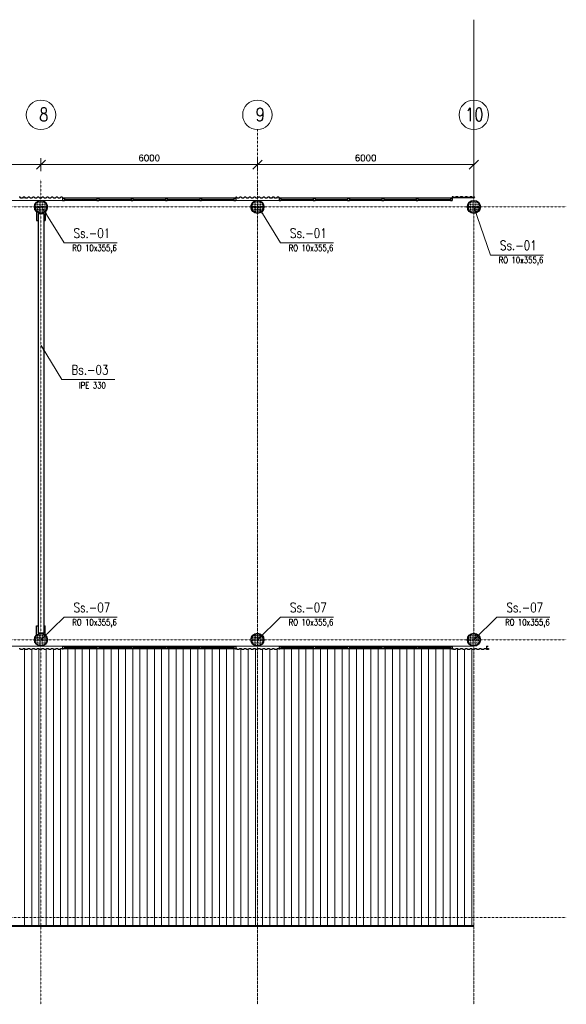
# Model space of a CAD drawing. Header units: millimetres. Extents: x 419092 to 478925, y -327026 to -299402.
# Tile 7 of 7: x 463772 to 478925, y -326703 to -299402. Entities that reach past the tile are written whole.
import ezdxf

# ---------------------------------------------------------------- set-up
doc = ezdxf.new("R2010")
doc.units = ezdxf.units.MM
doc.header["$LTSCALE"] = 10
doc.linetypes.add('DASHDOT', pattern=[1, 0.5, -0.25, 0, -0.25])
doc.layers.get('DEFPOINTS').update_dxf_attribs({"color": 250})
for name, color, linetype, lineweight in [('A_elem_stolarka', 5, 'Continuous', 5), ('P-Linia1', 3, 'Continuous', 35), ('P-Linia4', 9, 'Continuous', 5), ('P-Opis', 1, 'Continuous', 18), ('P-Osie', 160, 'DASHDOT', 18), ('P-Szraf', 250, 'Continuous', 5), ('P-Wymiar', 254, 'Continuous', 9), ('Sciany', 1, 'Continuous', 30)]:
    doc.layers.add(name, color=color, linetype=linetype, lineweight=lineweight)
doc.styles.add('CDMSTYLE', font='simplex.shx', dxfattribs={"width": 0.8})
doc.styles.add('Romans', font='Romans.shx')
doc.dimstyles.new('A100', dxfattribs={"dimscale": 100, "dimtxt": 1.75, "dimasz": 0.1, "dimexe": 0, "dimexo": 0, "dimgap": 1, "dimtad": 1, "dimdec": 4, "dimrnd": 0.1, "dimdsep": 46, "dimtxsty": 'Romans', "dimblk": '[[[[[[[[', "dimcen": 2, "dimdle": 2, "dimse1": 1, "dimse2": 1, "dimclrd": 256, "dimclrt": 1, "dimadec": 0, "dimazin": 0, "dimtfac": 1, "dimtdec": 4, "dimtix": 1, "dimtmove": 2, "dimatfit": 3, "dimldrblk": '[[[[[[[[', "dimfxl": 1, "dimtvp": 0.6, "dimtolj": 1, "dimlwd": 9, "dimarcsym": 0})
doc.dimstyles.new('C_1_100', dxfattribs={"dimscale": 0.1, "dimtxt": 1750, "dimasz": 1500, "dimexe": 1500, "dimexo": 1500, "dimgap": 800, "dimtad": 1, "dimdec": 1, "dimrnd": 5, "dimzin": 9, "dimtxsty": 'CDMSTYLE', "dimblk": 'ARCHTICK', "dimcen": 1500, "dimdle": 1500, "dimclrd": 256, "dimclre": 256, "dimclrt": 1, "dimadec": 1, "dimazin": 2, "dimtfac": 1, "dimtdec": 1, "dimtix": 1, "dimtmove": 2, "dimatfit": 3, "dimfxl": 1, "dimtvp": 1, "dimtolj": 1, "dimtzin": 0, "dimlwd": -1, "dimlwe": -1, "dimarcsym": 0})

# ---------------------------------------------------------------- blocks, each defined once
blk = doc.blocks.new('[[[[[[[[')
at = {"layer": 'P-Wymiar'}
for p, q in [((-12.7, -12.7), (12.7, 12.7)), ((0, 0), (-4.6, 0)), ((0, 18), (0, -18))]:
    blk.add_line(p, q, dxfattribs=at)
blk = doc.blocks.new('*D24')
at = {"layer": 'DEFPOINTS', "color": 0, "transparency": 16777216}
for p in [(464362, -303421), (458362, -303839), (464362, -303839)]:
    blk.add_point(p, dxfattribs=at)
at = {"layer": 'P-Wymiar', "lineweight": 9, "transparency": 16777216}
blk.add_line((458372, -303421), (464352, -303421), dxfattribs=at)
at = {"layer": 'P-Wymiar', "lineweight": 9, "transparency": 16777216, "xscale": 10, "yscale": 10, "zscale": 10, "rotation": 180}
blk.add_blockref('[[[[[[[[', (458362, -303421), dxfattribs=at)
at = {"layer": 'P-Wymiar', "lineweight": 9, "transparency": 16777216, "xscale": 10, "yscale": 10, "zscale": 10}
blk.add_blockref('[[[[[[[[', (464362, -303421), dxfattribs=at)
at = {"layer": 'P-Wymiar', "color": 1, "transparency": 16777216, "insert": (461362, -303234), "char_height": 175, "attachment_point": 5, "style": 'Romans'}
blk.add_mtext('\\A1;6000', dxfattribs=at)
blk = doc.blocks.new('*D25')
at = {"layer": 'DEFPOINTS', "color": 0, "transparency": 16777216}
for p in [(470362, -303421), (464362, -303839), (470362, -303839)]:
    blk.add_point(p, dxfattribs=at)
at = {"layer": 'P-Wymiar', "lineweight": 9, "transparency": 16777216}
blk.add_line((464372, -303421), (470352, -303421), dxfattribs=at)
at = {"layer": 'P-Wymiar', "lineweight": 9, "transparency": 16777216, "xscale": 10, "yscale": 10, "zscale": 10, "rotation": 180}
blk.add_blockref('[[[[[[[[', (464362, -303421), dxfattribs=at)
at = {"layer": 'P-Wymiar', "lineweight": 9, "transparency": 16777216, "xscale": 10, "yscale": 10, "zscale": 10}
blk.add_blockref('[[[[[[[[', (470362, -303421), dxfattribs=at)
at = {"layer": 'P-Wymiar', "color": 1, "transparency": 16777216, "insert": (467362, -303234), "char_height": 175, "attachment_point": 5, "style": 'Romans'}
blk.add_mtext('\\A1;6000', dxfattribs=at)
blk = doc.blocks.new('*D26')
at = {"layer": 'DEFPOINTS', "color": 0, "transparency": 16777216}
for p in [(476362, -303421), (470362, -303839), (476362, -303839)]:
    blk.add_point(p, dxfattribs=at)
at = {"layer": 'P-Wymiar', "lineweight": 9, "transparency": 16777216}
blk.add_line((470372, -303421), (476352, -303421), dxfattribs=at)
at = {"layer": 'P-Wymiar', "lineweight": 9, "transparency": 16777216, "xscale": 10, "yscale": 10, "zscale": 10, "rotation": 180}
blk.add_blockref('[[[[[[[[', (470362, -303421), dxfattribs=at)
at = {"layer": 'P-Wymiar', "lineweight": 9, "transparency": 16777216, "xscale": 10, "yscale": 10, "zscale": 10}
blk.add_blockref('[[[[[[[[', (476362, -303421), dxfattribs=at)
at = {"layer": 'P-Wymiar', "color": 1, "transparency": 16777216, "insert": (473362, -303234), "char_height": 175, "attachment_point": 5, "style": 'Romans'}
blk.add_mtext('\\A1;6000', dxfattribs=at)
blk = doc.blocks.new('_ArchTick')
at = {"color": 0, "linetype": 'ByBlock', "const_width": 15}
blk.add_lwpolyline([(-50, -50), (50, 50)], dxfattribs=at)

msp = doc.modelspace()

# ---------------------------------------------------------------- hatches: boundary and pattern name
at = {"layer": 'P-Szraf'}
h = msp.add_hatch(dxfattribs=at)
h.set_pattern_fill('DASH', color=256, scale=10, angle=45, style=0)
h.set_pattern_definition([(45, (425688.675, -228968.2), (4e-15, 44.901281), [31.75, -31.75])])
h.paths.add_polyline_path([(464531.78643, -304593.33843, 1), (464191.78643, -304593.33843, 1)])
h = msp.add_hatch(dxfattribs=at)
h.set_pattern_fill('DASH', color=256, scale=10, angle=45, style=0)
h.set_pattern_definition([(45, (431688.675, -228968.2), (4e-15, 44.901281), [31.75, -31.75])])
h.paths.add_polyline_path([(470531.78643, -304593.33843, 1), (470191.78643, -304593.33843, 1)])
h = msp.add_hatch(dxfattribs=at)
h.set_pattern_fill('DASH', color=256, scale=10, angle=45, style=0)
h.set_pattern_definition([(45, (437688.675, -228968.2), (4e-15, 44.901281), [31.75, -31.75])])
h.paths.add_polyline_path([(476531.78643, -304593.33843, 1), (476191.78643, -304593.33843, 1)])
h = msp.add_hatch(dxfattribs=at)
h.set_pattern_fill('DASH', color=256, scale=10, angle=45, style=0)
h.set_pattern_definition([(45, (425688.675, -240968.2), (4e-15, 44.901281), [31.75, -31.75])])
h.paths.add_polyline_path([(464531.78643, -316593.33843, 1), (464191.78643, -316593.33843, 1)])
h = msp.add_hatch(dxfattribs=at)
h.set_pattern_fill('DASH', color=256, scale=10, angle=45, style=0)
h.set_pattern_definition([(45, (431688.675, -240968.2), (4e-15, 44.901281), [31.75, -31.75])])
h.paths.add_polyline_path([(470531.78643, -316593.33843, 1), (470191.78643, -316593.33843, 1)])
h = msp.add_hatch(dxfattribs=at)
h.set_pattern_fill('DASH', color=256, scale=10, angle=45, style=0)
h.set_pattern_definition([(45, (437688.675, -240968.2), (4e-15, 44.901281), [31.75, -31.75])])
h.paths.add_polyline_path([(476531.78643, -316593.33843, 1), (476191.78643, -316593.33843, 1)])

# ---------------------------------------------------------------- linework, layer by layer
at = {"layer": 'A_elem_stolarka', "lineweight": 30}
for p, q in [((465011.78643, -304378.4294), (465911.78643, -304378.4294)), ((465011.78643, -304382.4294), (465911.78643, -304382.4294)), ((465961.78643, -304378.4294), (466861.78643, -304378.4294)), ((465961.78643, -304382.4294), (466861.78643, -304382.4294)), ((466911.78643, -304378.4294), (467811.78643, -304378.4294)), ((466911.78643, -304382.4294), (467811.78643, -304382.4294)), ((467861.78643, -304378.4294), (468761.78643, -304378.4294)), ((467861.78643, -304382.4294), (468761.78643, -304382.4294)), ((468811.78643, -304378.4294), (469711.78643, -304378.4294)), ((468811.78643, -304382.4294), (469711.78643, -304382.4294)), ((471011.78643, -304378.4294), (471911.78643, -304378.4294)), ((471011.78643, -304382.4294), (471911.78643, -304382.4294)), ((471961.78643, -304378.4294), (472861.78643, -304378.4294)), ((471961.78643, -304382.4294), (472861.78643, -304382.4294)), ((472911.78643, -304378.4294), (473811.78643, -304378.4294)), ((472911.78643, -304382.4294), (473811.78643, -304382.4294)), ((473861.78643, -304378.4294), (474761.78643, -304378.4294)), ((473861.78643, -304382.4294), (474761.78643, -304382.4294)), ((474811.78643, -304378.4294), (475711.78643, -304378.4294)), ((474811.78643, -304382.4294), (475711.78643, -304382.4294)), ((465011.78643, -316803.80398), (465911.78643, -316803.80398)), ((465011.78643, -316807.80398), (465911.78643, -316807.80398)), ((465961.78643, -316803.80398), (466861.78643, -316803.80398)), ((465961.78643, -316807.80398), (466861.78643, -316807.80398)), ((466911.78643, -316803.80398), (467811.78643, -316803.80398)), ((466911.78643, -316807.80398), (467811.78643, -316807.80398)), ((467861.78643, -316803.80398), (468761.78643, -316803.80398)), ((467861.78643, -316807.80398), (468761.78643, -316807.80398)), ((468811.78643, -316803.80398), (469711.78643, -316803.80398)), ((468811.78643, -316807.80398), (469711.78643, -316807.80398)), ((471011.78643, -316803.80398), (471911.78643, -316803.80398)), ((471011.78643, -316807.80398), (471911.78643, -316807.80398)), ((471961.78643, -316803.80398), (472861.78643, -316803.80398)), ((471961.78643, -316807.80398), (472861.78643, -316807.80398)), ((472911.78643, -316803.80398), (473811.78643, -316803.80398)), ((472911.78643, -316807.80398), (473811.78643, -316807.80398)), ((473861.78643, -316803.80398), (474761.78643, -316803.80398)), ((473861.78643, -316807.80398), (474761.78643, -316807.80398)), ((474811.78643, -316803.80398), (475711.78643, -316803.80398)), ((474811.78643, -316807.80398), (475711.78643, -316807.80398))]:
    msp.add_line(p, q, dxfattribs=at)
at = {"layer": 'P-Linia4'}
for p, q in [((464968.3, -304338.33843), (469761.78643, -304338.33843)), ((464968.3, -304338.33843), (469761.78643, -304338.33843)), ((470968.3, -304338.33843), (475761.78643, -304338.33843)), ((470968.3, -304338.33843), (476361.78643, -304338.33843)), ((463906.78643, -316848.33843), (463906.78643, -324548.31301)), ((464106.78643, -316848.33843), (464106.78643, -324548.31301)), ((464306.78643, -316848.33843), (464306.78643, -324548.31301)), ((464506.78643, -316848.33843), (464506.78643, -324548.31301)), ((464706.78643, -316848.33843), (464706.78643, -324548.31301)), ((464906.78643, -316848.33843), (464906.78643, -324548.31301)), ((465106.78643, -316848.33843), (465106.78643, -324548.31301)), ((465306.78643, -316848.33843), (465306.78643, -324548.31301)), ((465506.78643, -316848.33843), (465506.78643, -324548.31301)), ((465706.78643, -316848.33843), (465706.78643, -324548.31301)), ((465906.78643, -316848.33843), (465906.78643, -324548.31301)), ((466106.78643, -316848.33843), (466106.78643, -324548.31301)), ((466106.78643, -316848.33843), (466106.78643, -324548.31301)), ((466306.78643, -316848.33843), (466306.78643, -324548.31301)), ((466506.78643, -316848.33843), (466506.78643, -324548.31301)), ((466706.78643, -316848.33843), (466706.78643, -324548.31301)), ((466906.78643, -316848.33843), (466906.78643, -324548.31301)), ((467106.78643, -316848.33843), (467106.78643, -324548.31301)), ((467306.78643, -316848.33843), (467306.78643, -324548.31301)), ((467506.78643, -316848.33843), (467506.78643, -324548.31301)), ((467706.78643, -316848.33843), (467706.78643, -324548.31301)), ((467706.78643, -316848.33843), (467706.78643, -324548.31301)), ((467906.78643, -316848.33843), (467906.78643, -324548.31301)), ((468106.78643, -316848.33843), (468106.78643, -324548.31301)), ((468306.78643, -316848.33843), (468306.78643, -324548.31301)), ((468506.78643, -316848.33843), (468506.78643, -324548.31301)), ((468706.78643, -316848.33843), (468706.78643, -324548.31301)), ((468906.78643, -316848.33843), (468906.78643, -324548.31301)), ((469106.78643, -316848.33843), (469106.78643, -324548.31301)), ((469306.78643, -316848.33843), (469306.78643, -324548.31301)), ((469506.78643, -316848.33843), (469506.78643, -324548.31301)), ((469706.78643, -316848.33843), (469706.78643, -324548.31301)), ((469906.78643, -316848.33843), (469906.78643, -324548.31301)), ((470106.78643, -316848.33843), (470106.78643, -324548.31301)), ((470306.78643, -316848.33843), (470306.78643, -324548.31301)), ((470506.78643, -316848.33843), (470506.78643, -324548.31301)), ((470706.78643, -316848.33843), (470706.78643, -324548.31301)), ((470906.78643, -316848.33843), (470906.78643, -324548.31301)), ((471106.78643, -316848.33843), (471106.78643, -324548.31301)), ((471306.78643, -316848.33843), (471306.78643, -324548.31301)), ((471306.78643, -316848.33843), (471306.78643, -324548.31301)), ((471506.78643, -316848.33843), (471506.78643, -324548.31301)), ((471706.78643, -316848.33843), (471706.78643, -324548.31301)), ((471906.78643, -316848.33843), (471906.78643, -324548.31301)), ((472106.78643, -316848.33843), (472106.78643, -324548.31301)), ((472306.78643, -316848.33843), (472306.78643, -324548.31301)), ((472506.78643, -316848.33843), (472506.78643, -324548.31301)), ((472706.78643, -316848.33843), (472706.78643, -324548.31301)), ((472906.78643, -316848.33843), (472906.78643, -324548.31301)), ((472906.78643, -316848.33843), (472906.78643, -324548.31301)), ((473106.78643, -316848.33843), (473106.78643, -324548.31301)), ((473306.78643, -316848.33843), (473306.78643, -324548.31301)), ((473506.78643, -316848.33843), (473506.78643, -324548.31301)), ((473706.78643, -316848.33843), (473706.78643, -324548.31301)), ((473906.78643, -316848.33843), (473906.78643, -324548.31301)), ((474106.78643, -316848.33843), (474106.78643, -324548.31301)), ((474306.78643, -316848.33843), (474306.78643, -324548.31301)), ((474506.78643, -316848.33843), (474506.78643, -324548.31301)), ((474706.78643, -316848.33843), (474706.78643, -324548.31301)), ((474906.78643, -316848.33843), (474906.78643, -324548.31301)), ((475106.78643, -316848.33843), (475106.78643, -324548.31301)), ((475306.78643, -316848.33843), (475306.78643, -324548.31301)), ((475506.78643, -316848.33843), (475506.78643, -324548.31301)), ((475706.78643, -316848.33843), (475706.78643, -324548.31301)), ((475906.78643, -316848.33843), (475906.78643, -324548.31301)), ((476106.78643, -316848.33843), (476106.78643, -324548.31301)), ((476306.78643, -316848.33843), (476306.78643, -324548.31301)), ((476361.78643, -324518.31301), (428541.78643, -324518.31301)), ((476361.78643, -324548.31301), (428541.78643, -324548.31301)), ((476361.78643, -324518.31301), (434541.78643, -324518.31301))]:
    msp.add_line(p, q, dxfattribs=at)
for centre in [(464361.78643, -302038.65965), (470361.78643, -302038.65965), (476361.78643, -302038.65965)]:
    msp.add_circle(centre, 408.58958, dxfattribs=at)
at = {"layer": 'P-Osie'}
for p, q in [((470361.78643, -302447.24922), (470361.78643, -326702.99001)), ((476361.78643, -302447.24922), (476361.78643, -326702.99001)), ((464361.78643, -303838.76611), (464361.78643, -326702.99001)), ((470361.78643, -303838.76611), (470361.78643, -326702.99001)), ((476361.78643, -303838.76611), (476361.78643, -326702.99001)), ((420996.66087, -304593.33843), (478924.64557, -304593.33843)), ((432743.46655, -316593.33843), (478924.64557, -316593.33843)), ((420996.66087, -324293.31301), (478924.64557, -324293.31301))]:
    msp.add_line(p, q, dxfattribs=at)
at = {"layer": 'P-Wymiar'}
for p, q in [((476361.78643, -299402.08371), (476361.78643, -304338.33843)), ((446961.78643, -304412.9294), (475761.78643, -304412.9294)), ((446961.78643, -316773.30398), (476361.78643, -316773.33843)), ((464958.29305, -316848.33843), (469761.78643, -316848.33843)), ((470958.29305, -316848.33843), (475761.78643, -316848.33843))]:
    msp.add_line(p, q, dxfattribs=at)
at = {"layer": 'Sciany'}
for p, q in [((463782.34218, -304321.41209), (463761.78643, -304321.41209)), ((463807.34218, -304346.41209), (463782.34218, -304321.41209)), ((463847.34218, -304346.41209), (463807.34218, -304346.41209)), ((463872.34218, -304321.41209), (463847.34218, -304346.41209)), ((463912.34218, -304321.41209), (463872.34218, -304321.41209)), ((463937.34218, -304346.41209), (463912.34218, -304321.41209)), ((463977.34218, -304346.41209), (463937.34218, -304346.41209)), ((464002.34218, -304321.41209), (463977.34218, -304346.41209)), ((464042.34218, -304321.41209), (464002.34218, -304321.41209)), ((464067.34218, -304346.41209), (464042.34218, -304321.41209)), ((464107.34218, -304346.41209), (464067.34218, -304346.41209)), ((464132.34218, -304321.41209), (464107.34218, -304346.41209)), ((464172.34218, -304321.41209), (464132.34218, -304321.41209)), ((464197.34218, -304346.41209), (464172.34218, -304321.41209)), ((464237.34218, -304346.41209), (464197.34218, -304346.41209)), ((464262.34218, -304321.41209), (464237.34218, -304346.41209)), ((464302.34218, -304321.41209), (464262.34218, -304321.41209)), ((464327.34218, -304346.41209), (464302.34218, -304321.41209)), ((464367.34218, -304346.41209), (464327.34218, -304346.41209)), ((464392.34218, -304321.41209), (464367.34218, -304346.41209)), ((464432.34218, -304321.41209), (464392.34218, -304321.41209)), ((464457.34218, -304346.41209), (464432.34218, -304321.41209)), ((464497.34218, -304346.41209), (464457.34218, -304346.41209)), ((464522.34218, -304321.41209), (464497.34218, -304346.41209)), ((464562.34218, -304321.41209), (464522.34218, -304321.41209)), ((464587.34218, -304346.41209), (464562.34218, -304321.41209)), ((464627.34218, -304346.41209), (464587.34218, -304346.41209)), ((464652.34218, -304321.41209), (464627.34218, -304346.41209)), ((464692.34218, -304321.41209), (464652.34218, -304321.41209)), ((464717.34218, -304346.41209), (464692.34218, -304321.41209)), ((464757.34218, -304346.41209), (464717.34218, -304346.41209)), ((464782.34218, -304321.41209), (464757.34218, -304346.41209)), ((464822.34218, -304321.41209), (464782.34218, -304321.41209)), ((464847.34218, -304346.41209), (464822.34218, -304321.41209)), ((464887.34218, -304346.41209), (464847.34218, -304346.41209)), ((464912.34218, -304321.41209), (464887.34218, -304346.41209)), ((464952.34218, -304321.41209), (464912.34218, -304321.41209)), ((464977.34218, -304347.9294), (464952.34218, -304321.41209)), ((464961.78643, -304347.9294), (464961.78643, -304413.33843)), ((464961.78643, -304347.9294), (465011.78643, -304347.9294)), ((465011.78643, -304347.9294), (465011.78643, -304412.9294)), ((465911.78643, -304347.9294), (465911.78643, -304413.33843)), ((465911.78643, -304347.9294), (465961.78643, -304347.9294)), ((465961.78643, -304347.9294), (465961.78643, -304412.9294)), ((466861.78643, -304347.9294), (466861.78643, -304413.33843)), ((466861.78643, -304347.9294), (466911.78643, -304347.9294)), ((466911.78643, -304347.9294), (466911.78643, -304412.9294)), ((467811.78643, -304347.9294), (467811.78643, -304413.33843)), ((467811.78643, -304347.9294), (467861.78643, -304347.9294)), ((467861.78643, -304347.9294), (467861.78643, -304412.9294)), ((468761.78643, -304347.9294), (468761.78643, -304413.33843)), ((468761.78643, -304347.9294), (468811.78643, -304347.9294)), ((468811.78643, -304347.9294), (468811.78643, -304412.9294)), ((469711.78643, -304347.9294), (469711.78643, -304413.33843)), ((469711.78643, -304347.9294), (469761.78643, -304347.9294)), ((469782.34218, -304321.41209), (469761.78643, -304321.41209)), ((469761.78643, -304321.41209), (469761.78643, -304347.9294)), ((469761.78643, -304347.9294), (469761.78643, -304412.9294)), ((469807.34218, -304346.41209), (469782.34218, -304321.41209)), ((469847.34218, -304346.41209), (469807.34218, -304346.41209)), ((469872.34218, -304321.41209), (469847.34218, -304346.41209)), ((469912.34218, -304321.41209), (469872.34218, -304321.41209)), ((469937.34218, -304346.41209), (469912.34218, -304321.41209)), ((469977.34218, -304346.41209), (469937.34218, -304346.41209)), ((470002.34218, -304321.41209), (469977.34218, -304346.41209)), ((470042.34218, -304321.41209), (470002.34218, -304321.41209)), ((470067.34218, -304346.41209), (470042.34218, -304321.41209)), ((470107.34218, -304346.41209), (470067.34218, -304346.41209)), ((470132.34218, -304321.41209), (470107.34218, -304346.41209)), ((470172.34218, -304321.41209), (470132.34218, -304321.41209)), ((470197.34218, -304346.41209), (470172.34218, -304321.41209)), ((470237.34218, -304346.41209), (470197.34218, -304346.41209)), ((470262.34218, -304321.41209), (470237.34218, -304346.41209)), ((470302.34218, -304321.41209), (470262.34218, -304321.41209)), ((470327.34218, -304346.41209), (470302.34218, -304321.41209)), ((470367.34218, -304346.41209), (470327.34218, -304346.41209)), ((470392.34218, -304321.41209), (470367.34218, -304346.41209)), ((470432.34218, -304321.41209), (470392.34218, -304321.41209)), ((470457.34218, -304346.41209), (470432.34218, -304321.41209)), ((470497.34218, -304346.41209), (470457.34218, -304346.41209)), ((470522.34218, -304321.41209), (470497.34218, -304346.41209)), ((470562.34218, -304321.41209), (470522.34218, -304321.41209)), ((470587.34218, -304346.41209), (470562.34218, -304321.41209)), ((470627.34218, -304346.41209), (470587.34218, -304346.41209)), ((470652.34218, -304321.41209), (470627.34218, -304346.41209)), ((470692.34218, -304321.41209), (470652.34218, -304321.41209)), ((470717.34218, -304346.41209), (470692.34218, -304321.41209)), ((470757.34218, -304346.41209), (470717.34218, -304346.41209)), ((470782.34218, -304321.41209), (470757.34218, -304346.41209)), ((470822.34218, -304321.41209), (470782.34218, -304321.41209)), ((470847.34218, -304346.41209), (470822.34218, -304321.41209)), ((470887.34218, -304346.41209), (470847.34218, -304346.41209)), ((470912.34218, -304321.41209), (470887.34218, -304346.41209)), ((470952.34218, -304321.41209), (470912.34218, -304321.41209)), ((470977.34218, -304347.9294), (470952.34218, -304321.41209)), ((470961.78643, -304347.9294), (470961.78643, -304413.33843)), ((470961.78643, -304347.9294), (471011.78643, -304347.9294)), ((471011.78643, -304347.9294), (471011.78643, -304412.9294)), ((471911.78643, -304347.9294), (471911.78643, -304413.33843)), ((471911.78643, -304347.9294), (471961.78643, -304347.9294)), ((471961.78643, -304347.9294), (471961.78643, -304412.9294)), ((472861.78643, -304347.9294), (472861.78643, -304413.33843)), ((472861.78643, -304347.9294), (472911.78643, -304347.9294)), ((472911.78643, -304347.9294), (472911.78643, -304412.9294)), ((473811.78643, -304347.9294), (473811.78643, -304413.33843)), ((473811.78643, -304347.9294), (473861.78643, -304347.9294)), ((473861.78643, -304347.9294), (473861.78643, -304412.9294)), ((474761.78643, -304347.9294), (474761.78643, -304413.33843)), ((474761.78643, -304347.9294), (474811.78643, -304347.9294)), ((474811.78643, -304347.9294), (474811.78643, -304412.9294)), ((475711.78643, -304347.9294), (475711.78643, -304413.33843)), ((475711.78643, -304347.9294), (475761.78643, -304347.9294)), ((475782.34218, -304311.82112), (475761.78643, -304311.82112)), ((475761.78643, -304311.82112), (475761.78643, -304338.33843)), ((475761.78643, -304347.9294), (475761.78643, -304412.9294)), ((475807.34218, -304336.82112), (475782.34218, -304311.82112)), ((475847.34218, -304336.82112), (475807.34218, -304336.82112)), ((475872.34218, -304311.82112), (475847.34218, -304336.82112)), ((475912.34218, -304311.82112), (475872.34218, -304311.82112)), ((475937.34218, -304336.82112), (475912.34218, -304311.82112)), ((475977.34218, -304336.82112), (475937.34218, -304336.82112)), ((476002.34218, -304311.82112), (475977.34218, -304336.82112)), ((476042.34218, -304311.82112), (476002.34218, -304311.82112)), ((476067.34218, -304336.82112), (476042.34218, -304311.82112)), ((476107.34218, -304336.82112), (476067.34218, -304336.82112)), ((476132.34218, -304311.82112), (476107.34218, -304336.82112)), ((476172.34218, -304311.82112), (476132.34218, -304311.82112)), ((476197.34218, -304336.82112), (476172.34218, -304311.82112)), ((476237.34218, -304336.82112), (476197.34218, -304336.82112)), ((476262.34218, -304311.82112), (476237.34218, -304336.82112)), ((476302.34218, -304311.82112), (476262.34218, -304311.82112)), ((476327.34218, -304336.82112), (476302.34218, -304311.82112)), ((476367.34218, -304336.82112), (476327.34218, -304336.82112)), ((476392.34218, -304311.82112), (476367.34218, -304336.82112)), ((464961.78643, -304412.9294), (465011.78643, -304412.9294)), ((465911.78643, -304412.9294), (465961.78643, -304412.9294)), ((466861.78643, -304412.9294), (466911.78643, -304412.9294)), ((467811.78643, -304412.9294), (467861.78643, -304412.9294)), ((468761.78643, -304412.9294), (468811.78643, -304412.9294)), ((469711.78643, -304412.9294), (469761.78643, -304412.9294)), ((470961.78643, -304412.9294), (471011.78643, -304412.9294)), ((471911.78643, -304412.9294), (471961.78643, -304412.9294)), ((472861.78643, -304412.9294), (472911.78643, -304412.9294)), ((473811.78643, -304412.9294), (473861.78643, -304412.9294)), ((474761.78643, -304412.9294), (474811.78643, -304412.9294)), ((475711.78643, -304412.9294), (475761.78643, -304412.9294)), ((464241.78643, -304727.50251), (464241.78643, -304973.33843)), ((464281.78643, -304773.33843), (464281.78643, -316413.33843)), ((464281.78643, -304773.33843), (464441.78643, -304773.33843)), ((464441.78643, -304773.33843), (464441.78643, -316413.33843)), ((464481.78643, -304727.50251), (464481.78643, -304973.33843)), ((464241.78643, -304973.33843), (464281.78643, -304973.33843)), ((464441.78643, -304973.33843), (464481.78643, -304973.33843)), ((464241.78643, -316459.17435), (464241.78643, -316213.33843)), ((464241.78643, -316213.33843), (464281.78643, -316213.33843)), ((464441.78643, -316413.33843), (464281.78643, -316413.33843)), ((464441.78643, -316213.33843), (464481.78643, -316213.33843)), ((464481.78643, -316459.17435), (464481.78643, -316213.33843)), ((463782.34218, -316842.02638), (463761.78643, -316842.02638)), ((463807.34218, -316867.02638), (463782.34218, -316842.02638)), ((463847.34218, -316867.02638), (463807.34218, -316867.02638)), ((463872.34218, -316842.02638), (463847.34218, -316867.02638)), ((463912.34218, -316842.02638), (463872.34218, -316842.02638)), ((463937.34218, -316867.02638), (463912.34218, -316842.02638)), ((463977.34218, -316867.02638), (463937.34218, -316867.02638)), ((464002.34218, -316842.02638), (463977.34218, -316867.02638)), ((464042.34218, -316842.02638), (464002.34218, -316842.02638)), ((464067.34218, -316867.02638), (464042.34218, -316842.02638)), ((464107.34218, -316867.02638), (464067.34218, -316867.02638)), ((464132.34218, -316842.02638), (464107.34218, -316867.02638)), ((464172.34218, -316842.02638), (464132.34218, -316842.02638)), ((464197.34218, -316867.02638), (464172.34218, -316842.02638)), ((464237.34218, -316867.02638), (464197.34218, -316867.02638)), ((464262.34218, -316842.02638), (464237.34218, -316867.02638)), ((464302.34218, -316842.02638), (464262.34218, -316842.02638)), ((464327.34218, -316867.02638), (464302.34218, -316842.02638)), ((464367.34218, -316867.02638), (464327.34218, -316867.02638)), ((464392.34218, -316842.02638), (464367.34218, -316867.02638)), ((464432.34218, -316842.02638), (464392.34218, -316842.02638)), ((464457.34218, -316867.02638), (464432.34218, -316842.02638)), ((464497.34218, -316867.02638), (464457.34218, -316867.02638)), ((464522.34218, -316842.02638), (464497.34218, -316867.02638)), ((464562.34218, -316842.02638), (464522.34218, -316842.02638)), ((464587.34218, -316867.02638), (464562.34218, -316842.02638)), ((464627.34218, -316867.02638), (464587.34218, -316867.02638)), ((464652.34218, -316842.02638), (464627.34218, -316867.02638)), ((464692.34218, -316842.02638), (464652.34218, -316842.02638)), ((464717.34218, -316867.02638), (464692.34218, -316842.02638)), ((464757.34218, -316867.02638), (464717.34218, -316867.02638)), ((464782.34218, -316842.02638), (464757.34218, -316867.02638)), ((464822.34218, -316842.02638), (464782.34218, -316842.02638)), ((464847.34218, -316867.02638), (464822.34218, -316842.02638)), ((464887.34218, -316867.02638), (464847.34218, -316867.02638)), ((464912.34218, -316842.02638), (464887.34218, -316867.02638)), ((464952.34218, -316842.02638), (464912.34218, -316842.02638)), ((464977.34218, -316868.5437), (464952.34218, -316842.02638)), ((464961.78643, -316773.30398), (464961.78643, -316838.71301)), ((464961.78643, -316773.30398), (465011.78643, -316773.30398)), ((464961.78643, -316838.30398), (465011.78643, -316838.30398)), ((465011.78643, -316773.30398), (465011.78643, -316838.30398)), ((465911.78643, -316773.30398), (465911.78643, -316838.71301)), ((465911.78643, -316773.30398), (465961.78643, -316773.30398)), ((465911.78643, -316773.30398), (465911.78643, -316838.71301)), ((465911.78643, -316773.30398), (465961.78643, -316773.30398)), ((465911.78643, -316838.30398), (465961.78643, -316838.30398)), ((465911.78643, -316838.30398), (465961.78643, -316838.30398)), ((465961.78643, -316773.30398), (465961.78643, -316838.30398)), ((465961.78643, -316773.30398), (465961.78643, -316838.30398)), ((466861.78643, -316773.30398), (466861.78643, -316838.71301)), ((466861.78643, -316773.30398), (466911.78643, -316773.30398)), ((466861.78643, -316773.30398), (466861.78643, -316838.71301)), ((466861.78643, -316773.30398), (466911.78643, -316773.30398)), ((466861.78643, -316838.30398), (466911.78643, -316838.30398)), ((466861.78643, -316838.30398), (466911.78643, -316838.30398)), ((466911.78643, -316773.30398), (466911.78643, -316838.30398)), ((466911.78643, -316773.30398), (466911.78643, -316838.30398)), ((467811.78643, -316773.30398), (467811.78643, -316838.71301)), ((467811.78643, -316773.30398), (467861.78643, -316773.30398)), ((467811.78643, -316773.30398), (467811.78643, -316838.71301)), ((467811.78643, -316773.30398), (467861.78643, -316773.30398)), ((467811.78643, -316838.30398), (467861.78643, -316838.30398)), ((467811.78643, -316838.30398), (467861.78643, -316838.30398)), ((467861.78643, -316773.30398), (467861.78643, -316838.30398)), ((467861.78643, -316773.30398), (467861.78643, -316838.30398)), ((468761.78643, -316773.30398), (468761.78643, -316838.71301)), ((468761.78643, -316773.30398), (468811.78643, -316773.30398)), ((468761.78643, -316773.30398), (468761.78643, -316838.71301)), ((468761.78643, -316773.30398), (468811.78643, -316773.30398)), ((468761.78643, -316838.30398), (468811.78643, -316838.30398)), ((468761.78643, -316838.30398), (468811.78643, -316838.30398)), ((468811.78643, -316773.30398), (468811.78643, -316838.30398)), ((468811.78643, -316773.30398), (468811.78643, -316838.30398)), ((469711.78643, -316773.30398), (469711.78643, -316838.71301)), ((469711.78643, -316773.30398), (469761.78643, -316773.30398)), ((469711.78643, -316838.30398), (469761.78643, -316838.30398)), ((469761.78643, -316773.30398), (469761.78643, -316838.30398)), ((469782.34218, -316842.02638), (469761.78643, -316842.02638)), ((469761.78643, -316842.02638), (469761.78643, -316868.5437)), ((469807.34218, -316867.02638), (469782.34218, -316842.02638)), ((469847.34218, -316867.02638), (469807.34218, -316867.02638)), ((469872.34218, -316842.02638), (469847.34218, -316867.02638)), ((469912.34218, -316842.02638), (469872.34218, -316842.02638)), ((469937.34218, -316867.02638), (469912.34218, -316842.02638)), ((469977.34218, -316867.02638), (469937.34218, -316867.02638)), ((470002.34218, -316842.02638), (469977.34218, -316867.02638)), ((470042.34218, -316842.02638), (470002.34218, -316842.02638)), ((470067.34218, -316867.02638), (470042.34218, -316842.02638)), ((470107.34218, -316867.02638), (470067.34218, -316867.02638)), ((470132.34218, -316842.02638), (470107.34218, -316867.02638)), ((470172.34218, -316842.02638), (470132.34218, -316842.02638)), ((470197.34218, -316867.02638), (470172.34218, -316842.02638)), ((470237.34218, -316867.02638), (470197.34218, -316867.02638)), ((470262.34218, -316842.02638), (470237.34218, -316867.02638)), ((470302.34218, -316842.02638), (470262.34218, -316842.02638)), ((470327.34218, -316867.02638), (470302.34218, -316842.02638)), ((470367.34218, -316867.02638), (470327.34218, -316867.02638)), ((470392.34218, -316842.02638), (470367.34218, -316867.02638)), ((470432.34218, -316842.02638), (470392.34218, -316842.02638)), ((470457.34218, -316867.02638), (470432.34218, -316842.02638)), ((470497.34218, -316867.02638), (470457.34218, -316867.02638)), ((470522.34218, -316842.02638), (470497.34218, -316867.02638)), ((470562.34218, -316842.02638), (470522.34218, -316842.02638)), ((470587.34218, -316867.02638), (470562.34218, -316842.02638)), ((470627.34218, -316867.02638), (470587.34218, -316867.02638)), ((470652.34218, -316842.02638), (470627.34218, -316867.02638)), ((470692.34218, -316842.02638), (470652.34218, -316842.02638)), ((470717.34218, -316867.02638), (470692.34218, -316842.02638)), ((470757.34218, -316867.02638), (470717.34218, -316867.02638)), ((470782.34218, -316842.02638), (470757.34218, -316867.02638)), ((470822.34218, -316842.02638), (470782.34218, -316842.02638)), ((470847.34218, -316867.02638), (470822.34218, -316842.02638)), ((470887.34218, -316867.02638), (470847.34218, -316867.02638)), ((470912.34218, -316842.02638), (470887.34218, -316867.02638)), ((470952.34218, -316842.02638), (470912.34218, -316842.02638)), ((470977.34218, -316868.5437), (470952.34218, -316842.02638)), ((470961.78643, -316773.30398), (470961.78643, -316838.71301)), ((470961.78643, -316773.30398), (471011.78643, -316773.30398)), ((470961.78643, -316838.30398), (471011.78643, -316838.30398)), ((471011.78643, -316773.30398), (471011.78643, -316838.30398)), ((471911.78643, -316773.30398), (471911.78643, -316838.71301)), ((471911.78643, -316773.30398), (471961.78643, -316773.30398)), ((471911.78643, -316773.30398), (471911.78643, -316838.71301)), ((471911.78643, -316773.30398), (471961.78643, -316773.30398)), ((471911.78643, -316838.30398), (471961.78643, -316838.30398)), ((471911.78643, -316838.30398), (471961.78643, -316838.30398)), ((471961.78643, -316773.30398), (471961.78643, -316838.30398)), ((471961.78643, -316773.30398), (471961.78643, -316838.30398)), ((472861.78643, -316773.30398), (472861.78643, -316838.71301)), ((472861.78643, -316773.30398), (472911.78643, -316773.30398)), ((472861.78643, -316773.30398), (472861.78643, -316838.71301)), ((472861.78643, -316773.30398), (472911.78643, -316773.30398)), ((472861.78643, -316838.30398), (472911.78643, -316838.30398)), ((472861.78643, -316838.30398), (472911.78643, -316838.30398)), ((472911.78643, -316773.30398), (472911.78643, -316838.30398)), ((472911.78643, -316773.30398), (472911.78643, -316838.30398)), ((473811.78643, -316773.30398), (473811.78643, -316838.71301)), ((473811.78643, -316773.30398), (473861.78643, -316773.30398)), ((473811.78643, -316773.30398), (473811.78643, -316838.71301)), ((473811.78643, -316773.30398), (473861.78643, -316773.30398)), ((473811.78643, -316838.30398), (473861.78643, -316838.30398)), ((473811.78643, -316838.30398), (473861.78643, -316838.30398)), ((473861.78643, -316773.30398), (473861.78643, -316838.30398)), ((473861.78643, -316773.30398), (473861.78643, -316838.30398)), ((474761.78643, -316773.30398), (474761.78643, -316838.71301)), ((474761.78643, -316773.30398), (474811.78643, -316773.30398)), ((474761.78643, -316773.30398), (474761.78643, -316838.71301)), ((474761.78643, -316773.30398), (474811.78643, -316773.30398)), ((474761.78643, -316838.30398), (474811.78643, -316838.30398)), ((474761.78643, -316838.30398), (474811.78643, -316838.30398)), ((474811.78643, -316773.30398), (474811.78643, -316838.30398)), ((474811.78643, -316773.30398), (474811.78643, -316838.30398)), ((475711.78643, -316773.30398), (475711.78643, -316838.71301)), ((475711.78643, -316773.30398), (475761.78643, -316773.30398)), ((475711.78643, -316838.30398), (475761.78643, -316838.30398)), ((475761.78643, -316773.30398), (475761.78643, -316838.30398)), ((475782.34218, -316842.02638), (475761.78643, -316842.02638)), ((475761.78643, -316842.02638), (475761.78643, -316868.5437)), ((475807.34218, -316867.02638), (475782.34218, -316842.02638)), ((475847.34218, -316867.02638), (475807.34218, -316867.02638)), ((475872.34218, -316842.02638), (475847.34218, -316867.02638)), ((475912.34218, -316842.02638), (475872.34218, -316842.02638)), ((475937.34218, -316867.02638), (475912.34218, -316842.02638)), ((475977.34218, -316867.02638), (475937.34218, -316867.02638)), ((476002.34218, -316842.02638), (475977.34218, -316867.02638)), ((476042.34218, -316842.02638), (476002.34218, -316842.02638)), ((476067.34218, -316867.02638), (476042.34218, -316842.02638)), ((476107.34218, -316867.02638), (476067.34218, -316867.02638)), ((476132.34218, -316842.02638), (476107.34218, -316867.02638)), ((476172.34218, -316842.02638), (476132.34218, -316842.02638)), ((476197.34218, -316867.02638), (476172.34218, -316842.02638)), ((476237.34218, -316867.02638), (476197.34218, -316867.02638)), ((476262.34218, -316842.02638), (476237.34218, -316867.02638)), ((476302.34218, -316842.02638), (476262.34218, -316842.02638)), ((476327.34218, -316867.02638), (476302.34218, -316842.02638)), ((476367.34218, -316867.02638), (476327.34218, -316867.02638)), ((476392.34218, -316842.02638), (476367.34218, -316867.02638)), ((476432.34218, -316842.02638), (476392.34218, -316842.02638)), ((476457.34218, -316867.02638), (476432.34218, -316842.02638)), ((476497.34218, -316867.02638), (476457.34218, -316867.02638)), ((476522.34218, -316842.02638), (476497.34218, -316867.02638)), ((476562.34218, -316842.02638), (476522.34218, -316842.02638)), ((476587.34218, -316867.02638), (476562.34218, -316842.02638)), ((476627.34218, -316867.02638), (476587.34218, -316867.02638)), ((476652.34218, -316842.02638), (476627.34218, -316867.02638)), ((476692.34218, -316842.02638), (476652.34218, -316842.02638)), ((476717.34218, -316867.02638), (476692.34218, -316842.02638)), ((476712.72416, -316773.30398), (476712.72416, -316838.71301)), ((476712.72416, -316773.30398), (476762.72416, -316773.30398)), ((476712.72416, -316838.30398), (476762.72416, -316838.30398)), ((476757.34218, -316867.02638), (476717.34218, -316867.02638)), ((476782.34218, -316842.02638), (476757.34218, -316867.02638))]:
    msp.add_line(p, q, dxfattribs=at)
for centre, radius in [((464361.78643, -304593.33843), 180), ((464361.78643, -304593.33843), 170), ((470361.78643, -304593.33843), 180), ((470361.78643, -304593.33843), 170), ((476361.78643, -304593.33843), 180), ((476361.78643, -304593.33843), 170), ((464361.78643, -316593.33843), 180), ((470361.78643, -316593.33843), 180), ((476361.78643, -316593.33843), 180), ((464361.78643, -316593.33843), 170), ((470361.78643, -316593.33843), 170), ((476361.78643, -316593.33843), 170)]:
    msp.add_circle(centre, radius, dxfattribs=at)

# ---------------------------------------------------------------- texts
at = {"layer": 'P-Linia1', "color": 3, "char_height": 262.5, "attachment_point": 4, "style": 'CDMSTYLE'}
for s, insert in [('Ss.-01', (465265.26484, -305323.12853)), ('Ss.-01', (471265.26484, -305323.12853)), ('Ss.-01', (477086.79805, -305659.49887)), ('Bs.-03', (465205.36259, -309108.17214)), ('Ss.-07', (465265.26484, -315700.74346)), ('Ss.-07', (471265.26484, -315700.74346)), ('Ss.-07', (477265.26484, -315700.74346))]:
    msp.add_mtext(s, dxfattribs=dict(at, insert=insert))
at = {"layer": 'P-Linia4', "color": 3, "char_height": 367.5, "attachment_point": 4, "style": 'CDMSTYLE'}
for s, insert in [('8', (464313.7375, -302032.65396)), ('9', (470313.7375, -302032.65396)), ('10', (476123.59968, -302032.65396))]:
    msp.add_mtext(s, dxfattribs=dict(at, insert=insert))
at = {"layer": 'P-Opis', "char_height": 262.5, "attachment_point": 5, "style": 'CDMSTYLE'}
for s, insert in [('{\\H0.6667x;\\C1;RO 10x355,6}', (465847.65622, -305757.14081)), ('{\\H0.6667x;\\C1;RO 10x355,6}', (471847.65622, -305757.14081)), ('{\\H0.6667x;\\C1;RO 10x355,6}', (477669.18943, -306093.51114)), ('{\\H0.6667x;\\C1;IPE 330}', (465787.75397, -309542.18441)), ('{\\H0.6667x;\\C1;RO 10x355,6}', (465847.65622, -316134.75573)), ('{\\H0.6667x;\\C1;RO 10x355,6}', (471847.65622, -316134.75573)), ('{\\H0.6667x;\\C1;RO 10x355,6}', (477847.65622, -316134.75573))]:
    msp.add_mtext(s, dxfattribs=dict(at, insert=insert))

# ---------------------------------------------------------------- dimensions: what is measured, and where the dimension line sits
at = {"layer": 'P-Wymiar'}
for base, p1, p2, picture, middle in [((464361.78643, -303421.27584), (458361.78643, -303838.76611), (464361.78643, -303838.76611), '*D24', (461361.78643, -303233.77584)), ((470361.78643, -303421.27584), (464361.78643, -303838.76611), (470361.78643, -303838.76611), '*D25', (467361.78643, -303233.77584)), ((476361.78643, -303421.27584), (470361.78643, -303838.76611), (476361.78643, -303838.76611), '*D26', (473361.78643, -303233.77584))]:
    dim = msp.add_linear_dim(base=base, p1=p1, p2=p2, dimstyle='A100', dxfattribs=at)
    dim.commit()
    dim.dimension.update_dxf_attribs({"geometry": picture, "text_midpoint": middle})

# ---------------------------------------------------------------- leaders
for points in [[(464426.12183, -304652.71728), (465000.67436, -305591.90461), (466470.28115, -305591.90461)], [(470426.12183, -304652.71728), (471000.67436, -305591.90461), (472470.28115, -305591.90461)], [(476361.78643, -304593.33843), (476822.20757, -305928.27494), (478291.81436, -305928.27494)], [(464366.21959, -308437.76088), (464940.77211, -309376.94821), (466410.37891, -309376.94821)], [(464361.78643, -316593.33843), (465000.67436, -315969.51953), (466470.28115, -315969.51953)], [(470361.78643, -316593.33843), (471000.67436, -315969.51953), (472470.28115, -315969.51953)], [(476361.78643, -316593.33843), (477000.67436, -315969.51953), (478470.28115, -315969.51953)]]:
    msp.add_leader(points, dimstyle='C_1_100', override={"dimgap": 800, "dimtad": 0}, dxfattribs=at)

doc.saveas('drawing.dxf')
